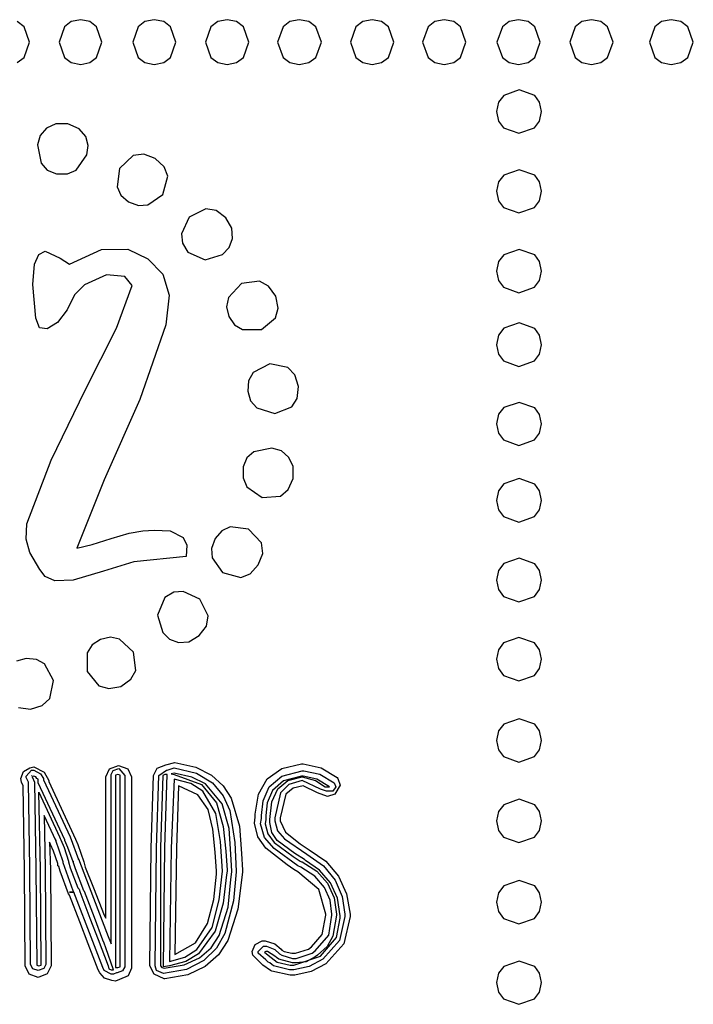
# Model space of a CAD drawing. Extents: x 48 to 160, y 6 to 137.
# Tile 7 of 14: x 66 to 91, y 64 to 100. Entities that reach past the tile are written whole.
import ezdxf

# ---------------------------------------------------------------- set-up
doc = ezdxf.new("R2010")
doc.units = 0

msp = doc.modelspace()

# ---------------------------------------------------------------- linework, layer by layer
at = {"layer": 'Layer 1'}
for p, q in [((65.740081, 100.097856), (65.488714, 100.286461)), ((67.494306, 100.286452), (67.242952, 100.097827)), ((67.8462, 100.358), (67.494306, 100.286452)), ((68.188828, 100.286461), (67.8462, 100.358)), ((67.8462, 100.358), (67.8462, 100.358)), ((68.433562, 100.097856), (68.188828, 100.286461)), ((70.231806, 100.286452), (69.980452, 100.097827)), ((70.5837, 100.358), (70.231806, 100.286452)), ((70.935614, 100.286461), (70.5837, 100.358)), ((70.5837, 100.358), (70.5837, 100.358)), ((71.186981, 100.097856), (70.935614, 100.286461)), ((72.941206, 100.286452), (72.689852, 100.097827)), ((73.2931, 100.358), (72.941206, 100.286452)), ((73.644981, 100.286461), (73.2931, 100.358)), ((73.2931, 100.358), (73.2931, 100.358)), ((73.896325, 100.097856), (73.644981, 100.286461)), ((75.622306, 100.286452), (75.370952, 100.097827)), ((75.9742, 100.358), (75.622306, 100.286452)), ((76.335334, 100.286461), (75.9742, 100.358)), ((75.9742, 100.358), (75.9742, 100.358)), ((76.593287, 100.097856), (76.335334, 100.286461)), ((78.331606, 100.286452), (78.080252, 100.097827)), ((78.6835, 100.358), (78.331606, 100.286452)), ((79.035381, 100.286461), (78.6835, 100.358)), ((78.6835, 100.358), (78.6835, 100.358)), ((79.286725, 100.097856), (79.035381, 100.286461)), ((81.012706, 100.286452), (80.761352, 100.097827)), ((81.3646, 100.358), (81.012706, 100.286452)), ((81.716481, 100.286461), (81.3646, 100.358)), ((81.3646, 100.358), (81.3646, 100.358)), ((81.967825, 100.097856), (81.716481, 100.286461)), ((83.778506, 100.286452), (83.527152, 100.097827)), ((84.1304, 100.358), (83.778506, 100.286452)), ((84.482281, 100.286461), (84.1304, 100.358)), ((84.1304, 100.358), (84.1304, 100.358)), ((84.733625, 100.097856), (84.482281, 100.286461)), ((86.487806, 100.286452), (86.236452, 100.097827)), ((86.8397, 100.358), (86.487806, 100.286452)), ((87.191614, 100.286461), (86.8397, 100.358)), ((86.8397, 100.358), (86.8397, 100.358)), ((87.442981, 100.097856), (87.191614, 100.286461)), ((89.451106, 100.286452), (89.199752, 100.097827)), ((89.803, 100.358), (89.451106, 100.286452)), ((90.164167, 100.286461), (89.803, 100.358)), ((89.803, 100.358), (89.803, 100.358)), ((90.422144, 100.097856), (90.164167, 100.286461)), ((65.941175, 99.525524), (65.740081, 100.097856)), ((67.242952, 100.097827), (67.04187, 99.525445)), ((68.62935, 99.525524), (68.433562, 100.097856)), ((69.980452, 100.097827), (69.77937, 99.525445)), ((71.388075, 99.525524), (71.186981, 100.097856)), ((72.689852, 100.097827), (72.48877, 99.525445)), ((74.0974, 99.525524), (73.896325, 100.097856)), ((75.370952, 100.097827), (75.16987, 99.525445)), ((76.79965, 99.525524), (76.593287, 100.097856)), ((78.080252, 100.097827), (77.87917, 99.525445)), ((79.4878, 99.525524), (79.286725, 100.097856)), ((80.761352, 100.097827), (80.56027, 99.525445)), ((82.1689, 99.525524), (81.967825, 100.097856)), ((83.527152, 100.097827), (83.32607, 99.525445)), ((84.9347, 99.525524), (84.733625, 100.097856)), ((86.236452, 100.097827), (86.03537, 99.525445)), ((87.644075, 99.525524), (87.442981, 100.097856)), ((89.199752, 100.097827), (88.99867, 99.525445)), ((90.628525, 99.525524), (90.422144, 100.097856)), ((65.740081, 98.953152), (65.941175, 99.525524)), ((67.04187, 99.525445), (67.242952, 98.953063)), ((68.433562, 98.953152), (68.62935, 99.525524)), ((69.77937, 99.525445), (69.980452, 98.953063)), ((71.186981, 98.953152), (71.388075, 99.525524)), ((72.48877, 99.525445), (72.689852, 98.953063)), ((73.896325, 98.953152), (74.0974, 99.525524)), ((75.16987, 99.525445), (75.370952, 98.953063)), ((76.593287, 98.953152), (76.79965, 99.525524)), ((77.87917, 99.525445), (78.080252, 98.953063)), ((79.286725, 98.953152), (79.4878, 99.525524)), ((80.56027, 99.525445), (80.761352, 98.953063)), ((81.967825, 98.953152), (82.1689, 99.525524)), ((83.32607, 99.525445), (83.527152, 98.953063)), ((84.733625, 98.953152), (84.9347, 99.525524)), ((86.03537, 99.525445), (86.236452, 98.953063)), ((87.442981, 98.953152), (87.644075, 99.525524)), ((88.99867, 99.525445), (89.199752, 98.953063)), ((90.422144, 98.953152), (90.628525, 99.525524)), ((65.488714, 98.764498), (65.740081, 98.953152)), ((67.242952, 98.953063), (67.494306, 98.764438)), ((68.188828, 98.764498), (68.433562, 98.953152)), ((69.980452, 98.953063), (70.231806, 98.764438)), ((70.935614, 98.764498), (71.186981, 98.953152)), ((72.689852, 98.953063), (72.941206, 98.764438)), ((73.644981, 98.764498), (73.896325, 98.953152)), ((75.370952, 98.953063), (75.622306, 98.764438)), ((76.335334, 98.764498), (76.593287, 98.953152)), ((78.080252, 98.953063), (78.331606, 98.764438)), ((79.035381, 98.764498), (79.286725, 98.953152)), ((80.761352, 98.953063), (81.012706, 98.764438)), ((81.716481, 98.764498), (81.967825, 98.953152)), ((83.527152, 98.953063), (83.778506, 98.764438)), ((84.482281, 98.764498), (84.733625, 98.953152)), ((86.236452, 98.953063), (86.487806, 98.764438)), ((87.191614, 98.764498), (87.442981, 98.953152)), ((89.199752, 98.953063), (89.451106, 98.764438)), ((90.164167, 98.764498), (90.422144, 98.953152)), ((67.494306, 98.764438), (67.8462, 98.69289)), ((67.8462, 98.69289), (68.188828, 98.764498)), ((70.231806, 98.764438), (70.5837, 98.69289)), ((70.5837, 98.69289), (70.935614, 98.764498)), ((72.941206, 98.764438), (73.2931, 98.69289)), ((73.2931, 98.69289), (73.644981, 98.764498)), ((75.622306, 98.764438), (75.9742, 98.69289)), ((75.9742, 98.69289), (76.335334, 98.764498)), ((78.331606, 98.764438), (78.6835, 98.69289)), ((78.6835, 98.69289), (79.035381, 98.764498)), ((81.012706, 98.764438), (81.3646, 98.69289)), ((81.3646, 98.69289), (81.716481, 98.764498)), ((83.778506, 98.764438), (84.1304, 98.69289)), ((84.1304, 98.69289), (84.482281, 98.764498)), ((86.487806, 98.764438), (86.8397, 98.69289)), ((86.8397, 98.69289), (87.191614, 98.764498)), ((89.451106, 98.764438), (89.803, 98.69289)), ((89.803, 98.69289), (90.164167, 98.764498)), ((84.155064, 97.7477), (83.576052, 97.546625)), ((84.728771, 97.546625), (84.155064, 97.7477)), ((83.576052, 97.546625), (83.384608, 97.295281)), ((84.913585, 97.295281), (84.728771, 97.546625)), ((83.384608, 97.295281), (83.3119, 96.9434)), ((84.97701, 96.9434), (84.913585, 97.295281)), ((83.3119, 96.9434), (83.383448, 96.591506)), ((83.3119, 96.9434), (83.3119, 96.9434)), ((84.905462, 96.591506), (84.97701, 96.9434)), ((66.576135, 96.322521), (66.343302, 96.05441)), ((66.914801, 96.491854), (66.576135, 96.322521)), ((67.366356, 96.491854), (66.914801, 96.491854)), ((67.786161, 96.303118), (67.366356, 96.491854)), ((68.036633, 96.019132), (67.786161, 96.303118)), ((83.383448, 96.591506), (83.572073, 96.340152)), ((83.572073, 96.340152), (84.144455, 96.13907)), ((84.144455, 96.13907), (84.716837, 96.340152)), ((84.716837, 96.340152), (84.905462, 96.591506)), ((66.343302, 96.05441), (66.237469, 95.701633)), ((68.128355, 95.68223), (68.036633, 96.019132)), ((66.237469, 95.701633), (66.37858, 95.0243)), ((68.071911, 95.334744), (68.128355, 95.68223)), ((67.6768, 94.7703), (68.071911, 95.334744)), ((69.793534, 95.306529), (69.285534, 94.826752)), ((70.188645, 95.362973), (69.793534, 95.306529)), ((70.611978, 95.19364), (70.188645, 95.362973)), ((70.945794, 94.895104), (70.611978, 95.19364)), ((66.37858, 95.0243), (66.604358, 94.7703)), ((66.604358, 94.7703), (66.943024, 94.629189)), ((67.352278, 94.625649), (67.6768, 94.7703)), ((67.6768, 94.7703), (67.6768, 94.7703)), ((69.285534, 94.826752), (69.200867, 94.149419)), ((71.081172, 94.541005), (70.945794, 94.895104)), ((84.155064, 94.784375), (83.576052, 94.583281)), ((84.728771, 94.583281), (84.155064, 94.784375)), ((66.943024, 94.629189), (67.352278, 94.625649)), ((70.8942, 93.8672), (71.081172, 94.541005)), ((83.576052, 94.583281), (83.384608, 94.331914)), ((84.913585, 94.331914), (84.728771, 94.583281)), ((69.200867, 94.149419), (69.341978, 93.838975)), ((83.384608, 94.331914), (83.3119, 93.98)), ((84.97701, 93.98), (84.913585, 94.331914)), ((69.341978, 93.838975), (69.6242, 93.584975)), ((70.343838, 93.482647), (70.8942, 93.8672)), ((70.8942, 93.8672), (70.8942, 93.8672)), ((83.3119, 93.98), (83.383448, 93.628106)), ((83.3119, 93.98), (83.3119, 93.98)), ((84.905462, 93.628106), (84.97701, 93.98)), ((69.6242, 93.584975), (69.997252, 93.458392)), ((69.997252, 93.458392), (70.343838, 93.482647)), ((72.502823, 93.330886), (71.881935, 93.020442)), ((72.880295, 93.267387), (72.502823, 93.330886)), ((83.383448, 93.628106), (83.572073, 93.376752)), ((83.572073, 93.376752), (84.144455, 93.17567)), ((84.144455, 93.17567), (84.716837, 93.376752)), ((84.716837, 93.376752), (84.905462, 93.628106)), ((71.881935, 93.020442), (71.599713, 92.399554)), ((73.2366, 92.99222), (72.880295, 93.267387)), ((73.469433, 92.611221), (73.2366, 92.99222)), ((73.4906, 92.230221), (73.469433, 92.611221)), ((71.599713, 92.399554), (71.627935, 92.050304)), ((73.370655, 91.891555), (73.4906, 92.230221)), ((71.627935, 92.050304), (71.825491, 91.722221)), ((73.123711, 91.637555), (73.370655, 91.891555)), ((66.124578, 91.270689), (66.290383, 91.626994)), ((66.290383, 91.626994), (66.519689, 91.750466)), ((66.519689, 91.750466), (67.084133, 91.496466)), ((67.084133, 91.496466), (67.4228, 91.2707)), ((67.4228, 91.2707), (68.615187, 91.817505)), ((68.615187, 91.817505), (69.59591, 91.835144)), ((69.59591, 91.835144), (70.34027, 91.475311)), ((70.34027, 91.475311), (70.89413, 90.903811)), ((71.825491, 91.722221), (72.4746, 91.44)), ((72.4746, 91.44), (73.123711, 91.637555)), ((83.576052, 91.619981), (83.384608, 91.368614)), ((84.155064, 91.821075), (83.576052, 91.619981)), ((84.728771, 91.619981), (84.155064, 91.821075)), ((84.913585, 91.368614), (84.728771, 91.619981)), ((66.068133, 90.522798), (66.124578, 91.270689)), ((67.4228, 91.2707), (67.4228, 91.2707)), ((72.4746, 91.44), (72.4746, 91.44)), ((83.384608, 91.368614), (83.3119, 91.0167)), ((84.97701, 91.0167), (84.913585, 91.368614)), ((68.805687, 90.875575), (67.987243, 90.508686)), ((69.48302, 90.81913), (68.805687, 90.875575)), ((69.765242, 90.480464), (69.48302, 90.81913)), ((70.89413, 90.903811), (71.141074, 90.117117)), ((83.3119, 91.0167), (83.383448, 90.664806)), ((83.3119, 91.0167), (83.3119, 91.0167)), ((84.905462, 90.664806), (84.97701, 91.0167)), ((66.181022, 89.266909), (66.068133, 90.522798)), ((67.987243, 90.508686), (67.609771, 90.127686)), ((69.172576, 88.900024), (69.765242, 90.480464)), ((73.822246, 90.551067), (73.345113, 90.037776)), ((74.500461, 90.641025), (73.822246, 90.551067)), ((74.827331, 90.457801), (74.500461, 90.641025)), ((75.0993, 90.0854), (74.827331, 90.457801)), ((83.383448, 90.664806), (83.572073, 90.413452)), ((83.572073, 90.413452), (84.144455, 90.21237)), ((84.144455, 90.21237), (84.716837, 90.413452)), ((84.716837, 90.413452), (84.905462, 90.664806)), ((67.609771, 90.127686), (67.338132, 89.577353)), ((71.141074, 90.117117), (71.007019, 89.012921)), ((73.345113, 90.037776), (73.269596, 89.691833)), ((75.18617, 89.639417), (75.0993, 90.0854)), ((75.0993, 90.0854), (75.0993, 90.0854)), ((73.269596, 89.691833), (73.34952, 89.323401)), ((67.338132, 89.577353), (66.981827, 89.108159)), ((73.34952, 89.323401), (73.558973, 89.01929)), ((74.563065, 88.84715), (75.095767, 89.27975)), ((75.095767, 89.27975), (75.18617, 89.639417)), ((66.308022, 88.910603), (66.181022, 89.266909)), ((66.981827, 89.108159), (66.604355, 88.871798)), ((71.007019, 89.012921), (70.047464, 86.247141)), ((73.558973, 89.01929), (73.861035, 88.843175)), ((84.155064, 89.094075), (83.576052, 88.894322)), ((84.728771, 88.886391), (84.155064, 89.094075)), ((66.604355, 88.871798), (66.308022, 88.910603)), ((68.015466, 86.585804), (69.172576, 88.900024)), ((73.861035, 88.843175), (74.563065, 88.84715)), ((83.384608, 88.639178), (83.3119, 88.2792)), ((83.576052, 88.894322), (83.384608, 88.639178)), ((84.913585, 88.632238), (84.728771, 88.886391)), ((84.97701, 88.2792), (84.913585, 88.632238)), ((83.3119, 88.2792), (83.383448, 87.927306)), ((83.3119, 88.2792), (83.3119, 88.2792)), ((84.905462, 87.927306), (84.97701, 88.2792)), ((83.383448, 87.927306), (83.572073, 87.675952)), ((84.716837, 87.675952), (84.905462, 87.927306)), ((74.87346, 87.573566), (74.263155, 87.245483)), ((75.547262, 87.435983), (74.87346, 87.573566)), ((83.572073, 87.675952), (84.144455, 87.47487)), ((84.144455, 87.47487), (84.716837, 87.675952)), ((74.263155, 87.245483), (74.091617, 86.942535)), ((75.806112, 87.156848), (75.547262, 87.435983)), ((75.9459, 86.7269), (75.806112, 87.156848)), ((74.091617, 86.942535), (74.055016, 86.557566)), ((75.892443, 86.278597), (75.9459, 86.7269)), ((75.9459, 86.7269), (75.9459, 86.7269)), ((66.745466, 83.989364), (68.015466, 86.585804)), ((74.055016, 86.557566), (74.164053, 86.200235)), ((70.047464, 86.247141), (68.721024, 83.255591)), ((74.164053, 86.200235), (74.398104, 85.93715)), ((75.698091, 85.966229), (75.892443, 86.278597)), ((84.155064, 86.1378), (83.576052, 85.943316)), ((84.728771, 85.935384), (84.155064, 86.1378)), ((74.398104, 85.93715), (75.063977, 85.721508)), ((75.063977, 85.721508), (75.698091, 85.966229)), ((83.384608, 85.694757), (83.3119, 85.344)), ((83.576052, 85.943316), (83.384608, 85.694757)), ((84.913585, 85.687818), (84.728771, 85.935384)), ((84.97701, 85.344), (84.913585, 85.687818)), ((83.3119, 85.344), (83.383448, 84.992106)), ((83.3119, 85.344), (83.3119, 85.344)), ((84.905462, 84.992106), (84.97701, 85.344)), ((83.383448, 84.992106), (83.572073, 84.740752)), ((84.716837, 84.740752), (84.905462, 84.992106)), ((83.572073, 84.740752), (84.144455, 84.53967)), ((84.144455, 84.53967), (84.716837, 84.740752)), ((74.2808, 84.29982), (74.0268, 84.074042)), ((74.958133, 84.440931), (74.2808, 84.29982)), ((75.31091, 84.335098), (74.958133, 84.440931)), ((75.579021, 84.102265), (75.31091, 84.335098)), ((65.842356, 81.618704), (66.745466, 83.989364)), ((74.0268, 84.074042), (73.885689, 83.735376)), ((75.748354, 83.763599), (75.579021, 84.102265)), ((73.885689, 83.735376), (73.882186, 83.336772)), ((75.748354, 83.312044), (75.748354, 83.763599)), ((68.721024, 83.255591), (67.705024, 80.715591)), ((73.882186, 83.336772), (74.0268, 83.0016)), ((75.559618, 82.896208), (75.748354, 83.312044)), ((83.576052, 83.108764), (83.384608, 82.853606)), ((84.155064, 83.308513), (83.576052, 83.108764)), ((84.728771, 83.100805), (84.155064, 83.308513)), ((84.913585, 82.846642), (84.728771, 83.100805)), ((74.0268, 83.0016), (74.591244, 82.606489)), ((74.0268, 83.0016), (74.0268, 83.0016)), ((75.275632, 82.65235), (75.559618, 82.896208)), ((83.384608, 82.853606), (83.3119, 82.4936)), ((84.97701, 82.4936), (84.913585, 82.846642)), ((74.591244, 82.606489), (75.275632, 82.65235)), ((83.3119, 82.4936), (83.383448, 82.141706)), ((83.3119, 82.4936), (83.3119, 82.4936)), ((84.905462, 82.141706), (84.97701, 82.4936)), ((83.383448, 82.141706), (83.572073, 81.890352)), ((84.716837, 81.890352), (84.905462, 82.141706)), ((65.814134, 81.05426), (65.842356, 81.618704)), ((83.572073, 81.890352), (84.144455, 81.68927)), ((84.144455, 81.68927), (84.716837, 81.890352)), ((68.975023, 81.08248), (69.652356, 81.280035)), ((69.652356, 81.280035), (70.160356, 81.364702)), ((70.160356, 81.364702), (70.583689, 81.392924)), ((70.583689, 81.392924), (71.176355, 81.364702)), ((71.176355, 81.364702), (71.656132, 81.110702)), ((73.095475, 81.364722), (72.841475, 81.0825)), ((73.405919, 81.505833), (73.095475, 81.364722)), ((74.083252, 81.421166), (73.405919, 81.505833)), ((74.563029, 80.913166), (74.083252, 81.421166)), ((65.951717, 80.553315), (65.814134, 81.05426)), ((68.269468, 80.856702), (68.975023, 81.08248)), ((71.656132, 81.110702), (71.78666, 80.832007)), ((72.841475, 81.0825), (72.714935, 80.709434)), ((74.619473, 80.518055), (74.563029, 80.913166)), ((66.322134, 79.92537), (65.951717, 80.553315)), ((67.705024, 80.715591), (68.269468, 80.856702)), ((71.78666, 80.832007), (71.769021, 80.405147)), ((72.714935, 80.709434), (72.739184, 80.362825)), ((74.45014, 80.094722), (74.619473, 80.518055)), ((69.821691, 80.207592), (68.692801, 79.868926)), ((71.769021, 80.405147), (69.821691, 80.207592)), ((72.739184, 80.362825), (73.1237, 79.8125)), ((83.576052, 80.145422), (83.384608, 79.890278)), ((84.155064, 80.345175), (83.576052, 80.145422)), ((84.728771, 80.137491), (84.155064, 80.345175)), ((84.913585, 79.883338), (84.728771, 80.137491)), ((66.519689, 79.67137), (66.322134, 79.92537)), ((68.692801, 79.868926), (67.563911, 79.53026)), ((73.1237, 79.8125), (73.797505, 79.625528)), ((73.1237, 79.8125), (73.1237, 79.8125)), ((74.151604, 79.760906), (74.45014, 80.094722)), ((83.384608, 79.890278), (83.3119, 79.5303)), ((84.97701, 79.5303), (84.913585, 79.883338)), ((66.886578, 79.502037), (66.519689, 79.67137)), ((67.563911, 79.53026), (66.886578, 79.502037)), ((73.797505, 79.625528), (74.151604, 79.760906)), ((83.3119, 79.5303), (83.383448, 79.178406)), ((83.3119, 79.5303), (83.3119, 79.5303)), ((84.905462, 79.178406), (84.97701, 79.5303)), ((71.306904, 79.078765), (70.978821, 78.881209)), ((71.656154, 79.106987), (71.306904, 79.078765)), ((72.277042, 78.824765), (71.656154, 79.106987)), ((83.383448, 79.178406), (83.572073, 78.927052)), ((84.716837, 78.927052), (84.905462, 79.178406)), ((70.978821, 78.881209), (70.6966, 78.2321)), ((72.587486, 78.203877), (72.277042, 78.824765)), ((83.572073, 78.927052), (84.144455, 78.72597)), ((84.144455, 78.72597), (84.716837, 78.927052)), ((70.6966, 78.2321), (70.894155, 77.582989)), ((70.6966, 78.2321), (70.6966, 78.2321)), ((72.523987, 77.826405), (72.587486, 78.203877)), ((70.894155, 77.582989), (71.148155, 77.336045)), ((72.24882, 77.4701), (72.523987, 77.826405)), ((68.579901, 77.32898), (68.266537, 77.12878)), ((68.948333, 77.408904), (68.579901, 77.32898)), ((69.294276, 77.333387), (68.948333, 77.408904)), ((69.807567, 76.856254), (69.294276, 77.333387)), ((71.148155, 77.336045), (71.486821, 77.2161)), ((71.486821, 77.2161), (71.867821, 77.237267)), ((71.867821, 77.237267), (72.24882, 77.4701)), ((84.144455, 77.399515), (83.572073, 77.198431)), ((84.716837, 77.198442), (84.144455, 77.399515)), ((68.266537, 77.12878), (68.083813, 76.833328)), ((69.897525, 76.178039), (69.807567, 76.856254)), ((83.383448, 76.947083), (83.3119, 76.5952)), ((83.572073, 77.198431), (83.383448, 76.947083)), ((84.905462, 76.947093), (84.716837, 77.198442)), ((84.97701, 76.5952), (84.905462, 76.947093)), ((65.814166, 76.623384), (65.456807, 76.523605)), ((66.199135, 76.586783), (65.814166, 76.623384)), ((66.502083, 76.415245), (66.199135, 76.586783)), ((68.083813, 76.833328), (68.0825, 76.136585)), ((83.3119, 76.5952), (83.383448, 76.243306)), ((83.3119, 76.5952), (83.3119, 76.5952)), ((84.905462, 76.243306), (84.97701, 76.5952)), ((66.830166, 75.80494), (66.502083, 76.415245)), ((68.0825, 76.136585), (68.520388, 75.598595)), ((69.714301, 75.851169), (69.897525, 76.178039)), ((83.383448, 76.243306), (83.572073, 75.991952)), ((84.716837, 75.991952), (84.905462, 76.243306)), ((66.692583, 75.131138), (66.830166, 75.80494)), ((69.3419, 75.5792), (69.714301, 75.851169)), ((83.572073, 75.991952), (84.144455, 75.79087)), ((84.144455, 75.79087), (84.716837, 75.991952)), ((68.520388, 75.598595), (68.886664, 75.501583)), ((68.886664, 75.501583), (69.3419, 75.5792)), ((69.3419, 75.5792), (69.3419, 75.5792)), ((66.413448, 74.872288), (66.692583, 75.131138)), ((65.535193, 74.795239), (65.9835, 74.7325)), ((65.9835, 74.7325), (66.413448, 74.872288)), ((65.9835, 74.7325), (65.9835, 74.7325)), ((84.155064, 74.3797), (83.576052, 74.178625)), ((84.728771, 74.178625), (84.155064, 74.3797)), ((83.384608, 73.927281), (83.3119, 73.5754)), ((83.576052, 74.178625), (83.384608, 73.927281)), ((84.913585, 73.927281), (84.728771, 74.178625)), ((84.97701, 73.5754), (84.913585, 73.927281)), ((83.3119, 73.5754), (83.383448, 73.223506)), ((83.3119, 73.5754), (83.3119, 73.5754)), ((84.905462, 73.223506), (84.97701, 73.5754)), ((83.383448, 73.223506), (83.572073, 72.972152)), ((84.716837, 72.972152), (84.905462, 73.223506)), ((83.572073, 72.972152), (84.144455, 72.77107)), ((84.144455, 72.77107), (84.716837, 72.972152)), ((65.711887, 72.414775), (65.955303, 72.559414)), ((65.814157, 72.24895), (66.011712, 72.474728)), ((65.955303, 72.559414), (66.096414, 72.587636)), ((66.011712, 72.474728), (66.096379, 72.474728)), ((66.096379, 72.474728), (66.350379, 72.333617)), ((66.096414, 72.587636), (66.491525, 72.390081)), ((68.777466, 72.220731), (68.911521, 72.517064)), ((68.911521, 72.517064), (69.257243, 72.644064)), ((68.975099, 72.305424), (69.05271, 72.460647)), ((69.05271, 72.460647), (69.257321, 72.531202)), ((69.257243, 72.644064), (69.592381, 72.517064)), ((69.257321, 72.531202), (69.4831, 72.2772)), ((69.592381, 72.517064), (69.73702, 72.220731)), ((70.555489, 72.277147), (70.686017, 72.548786)), ((70.686017, 72.548786), (71.007044, 72.672258)), ((70.753011, 72.27717), (71.035233, 72.474725)), ((71.007044, 72.672258), (71.34571, 72.756925)), ((71.035233, 72.474725), (71.0635, 72.4747)), ((71.0635, 72.4747), (71.3175, 72.559367)), ((71.3175, 72.559367), (72.149669, 72.353929)), ((71.34571, 72.756925), (72.122647, 72.581307)), ((72.122647, 72.581307), (72.714045, 72.28332)), ((74.785327, 72.150135), (75.325516, 72.528489)), ((75.325516, 72.528489), (76.05885, 72.70047)), ((76.05885, 72.70047), (76.115294, 72.70047)), ((76.115294, 72.70047), (76.782044, 72.552303)), ((76.782044, 72.552303), (77.385294, 72.19247)), ((65.616637, 72.164303), (65.711887, 72.414775)), ((65.644859, 72.023192), (65.616637, 72.164303)), ((65.814157, 72.192505), (65.814157, 72.24895)), ((65.898824, 72.023172), (65.814157, 72.192505)), ((66.0117, 72.2772), (66.039922, 72.248978)), ((66.039922, 72.248978), (66.0117, 72.2772)), ((66.0117, 72.2772), (66.0117, 72.2772)), ((66.096367, 72.248989), (66.039922, 72.220767)), ((66.039922, 72.220767), (66.124589, 72.023212)), ((66.181033, 72.220767), (66.096367, 72.248989)), ((66.209256, 72.164322), (66.181033, 72.220767)), ((66.2657, 72.1361), (66.209256, 72.164322)), ((66.26568, 71.99497), (66.2657, 72.1361)), ((66.350379, 72.333617), (66.463268, 72.164284)), ((66.463268, 72.164284), (66.4633, 72.1078)), ((66.4633, 72.1078), (67.451077, 69.99114)), ((66.491525, 72.390081), (66.660858, 72.079637)), ((68.777466, 66.971401), (68.777466, 72.220731)), ((68.975099, 66.011874), (68.975099, 72.305424)), ((69.144433, 72.277212), (69.1444, 65.137)), ((69.2291, 72.305434), (69.144433, 72.277212)), ((69.313767, 72.277212), (69.2291, 72.305434)), ((69.2855, 72.2772), (69.2855, 72.2772)), ((69.2855, 72.2772), (69.2855, 72.2772)), ((69.2855, 72.2772), (69.2855, 72.2772)), ((69.313767, 65.165222), (69.313767, 72.277212)), ((69.4831, 72.2772), (69.4831, 65.16521)), ((69.4831, 72.2772), (69.4831, 72.2772)), ((69.73702, 72.220731), (69.73702, 65.108741)), ((70.470822, 69.567817), (70.555489, 72.277147)), ((70.668344, 69.56784), (70.753011, 72.27717)), ((70.894133, 72.277178), (70.809467, 69.596068)), ((70.9788, 72.3054), (70.894133, 72.277178)), ((71.063496, 72.305411), (70.9788, 72.3054)), ((70.97883, 69.596081), (71.063496, 72.305411)), ((71.317486, 72.13602), (71.2046, 69.5678)), ((71.317501, 72.361846), (71.204612, 72.333623)), ((71.204612, 72.333623), (71.317501, 72.305401)), ((71.939146, 71.974238), (71.317486, 72.13602)), ((71.981438, 72.210096), (71.317501, 72.361846)), ((71.317501, 72.305401), (72.343644, 71.935425)), ((72.485633, 71.957474), (71.981438, 72.210096)), ((72.149669, 72.353929), (72.74669, 71.995363)), ((72.714045, 72.28332), (73.146032, 71.888761)), ((74.451512, 71.581281), (74.785327, 72.150135)), ((74.859433, 71.846787), (75.3251, 72.249835)), ((75.17336, 71.779771), (75.552154, 72.088892)), ((75.3251, 72.249835), (76.0871, 72.44651)), ((76.0588, 72.2489), (75.387199, 72.071188)), ((75.552154, 72.088892), (76.08705, 72.22074)), ((76.115272, 72.248962), (76.0588, 72.2489)), ((76.08705, 72.22074), (76.08705, 72.22074)), ((76.08705, 72.22074), (76.573883, 72.090212)), ((76.0871, 72.44651), (76.1435, 72.4465)), ((76.630327, 72.136073), (76.115272, 72.248962)), ((76.1435, 72.4465), (76.739694, 72.315973)), ((76.573883, 72.090212), (76.933716, 71.853851)), ((77.103049, 71.853851), (76.630327, 72.136073)), ((76.739694, 72.315973), (77.27239, 71.994945)), ((77.385294, 72.19247), (77.413517, 72.164248)), ((77.413517, 72.164248), (77.498183, 71.910248)), ((65.701303, 71.882081), (65.644859, 72.023192)), ((65.757748, 68.749421), (65.701303, 71.882081)), ((65.955268, 68.834062), (65.898824, 72.023172)), ((66.124589, 72.023212), (66.181033, 68.805882)), ((67.253457, 69.87831), (66.26568, 71.99497)), ((66.660858, 72.079637), (66.6608, 72.0514)), ((66.6608, 72.0514), (67.648577, 69.90651)), ((71.486861, 71.882014), (71.4022, 69.5678)), ((72.198592, 71.557899), (71.486861, 71.882014)), ((72.385519, 71.693725), (71.939146, 71.974238)), ((72.343644, 71.935425), (72.901472, 71.250596)), ((73.106078, 71.222373), (72.485633, 71.957474)), ((72.74669, 71.995363), (73.14858, 71.521042)), ((73.146032, 71.888761), (73.444735, 71.423425)), ((74.6266, 71.327323), (74.859433, 71.846787)), ((74.982829, 71.716207), (74.784835, 71.260684)), ((74.948024, 71.296025), (75.17336, 71.779771)), ((75.387199, 72.071188), (74.982829, 71.716207)), ((75.583069, 71.93893), (75.272184, 71.631572)), ((75.744879, 71.796037), (75.480296, 71.57511)), ((76.0871, 72.0796), (75.583069, 71.93893)), ((76.115295, 71.882026), (75.744879, 71.796037)), ((76.764422, 71.769167), (76.087089, 72.079611)), ((76.087089, 72.079611), (76.0871, 72.0796)), ((76.651517, 71.628026), (76.115295, 71.882026)), ((76.9902, 71.6845), (76.764422, 71.769167)), ((76.933716, 71.853851), (77.103049, 71.853851)), ((77.328834, 71.853834), (77.215945, 71.684501)), ((77.27239, 71.994945), (77.328834, 71.853834)), ((77.498183, 71.910248), (77.300628, 71.571582)), ((66.350367, 68.777662), (66.293922, 71.656322)), ((66.293922, 71.656322), (67.055921, 69.991212)), ((72.587531, 71.003598), (72.198592, 71.557899)), ((72.876762, 70.862491), (72.385519, 71.693725)), ((73.14858, 71.521042), (73.395359, 70.968339)), ((73.444735, 71.423425), (73.7468, 70.383614)), ((74.3373, 70.8378), (74.451512, 71.581281)), ((75.272184, 71.631572), (75.0711, 70.69671)), ((75.480296, 71.57511), (75.268629, 70.696696)), ((77.018406, 71.486915), (76.651517, 71.628026)), ((77.215945, 71.684501), (76.9902, 71.6845)), ((76.9902, 71.6845), (76.9902, 71.6845)), ((77.300628, 71.571582), (77.018406, 71.486915)), ((84.155064, 71.388175), (83.576052, 71.187081)), ((84.728771, 71.187081), (84.155064, 71.388175)), ((72.764802, 70.274672), (72.587531, 71.003598)), ((72.901472, 71.250596), (73.147093, 70.380559)), ((73.361401, 70.302063), (73.106078, 71.222373)), ((74.5631, 70.7814), (74.6266, 71.327323)), ((74.784835, 71.260684), (74.73236, 70.78135)), ((74.8735, 70.6403), (74.948024, 71.296025)), ((83.576052, 71.187081), (83.384608, 70.935714)), ((84.913585, 70.935714), (84.728771, 71.187081)), ((66.914823, 69.850059), (66.49149, 70.781392)), ((66.49149, 70.781392), (66.519712, 68.834062)), ((73.039921, 69.8143), (72.876762, 70.862491)), ((73.395359, 70.968339), (73.583654, 69.777273)), ((74.309107, 70.499189), (74.337329, 70.724967)), ((74.337329, 70.724967), (74.3373, 70.8378)), ((74.534811, 70.470944), (74.563033, 70.668499)), ((74.563033, 70.668499), (74.5631, 70.7814)), ((74.73236, 70.640239), (74.704138, 70.470906)), ((74.73236, 70.78135), (74.73236, 70.640239)), ((74.873536, 70.52743), (74.8735, 70.6403)), ((75.0711, 70.69671), (75.0711, 70.6403)), ((75.0711, 70.6403), (75.0711, 70.5838)), ((75.268629, 70.696696), (75.2686, 70.5838)), ((83.384608, 70.935714), (83.3119, 70.5838)), ((84.97701, 70.5838), (84.913585, 70.935714)), ((72.841531, 69.426684), (72.764802, 70.274672)), ((73.147093, 70.380559), (73.236611, 69.454961)), ((73.434161, 69.342066), (73.361401, 70.302063)), ((73.7468, 70.383614), (73.82926, 69.370265)), ((74.427287, 69.994718), (74.309107, 70.499189)), ((74.67945, 69.970442), (74.534811, 70.470944)), ((74.704138, 70.470906), (74.799829, 70.098726)), ((74.947619, 70.152163), (74.873536, 70.52743)), ((75.0711, 70.5838), (75.165027, 70.215147)), ((75.2686, 70.5838), (75.455572, 70.160467)), ((83.3119, 70.5838), (83.383448, 70.231906)), ((83.3119, 70.5838), (83.3119, 70.5838)), ((84.905462, 70.231906), (84.97701, 70.5838)), ((66.914823, 69.850059), (66.893656, 69.913559)), ((66.893656, 69.913559), (66.914823, 69.850059)), ((67.055921, 69.991212), (67.084143, 69.934767)), ((67.084143, 69.934767), (67.084143, 69.934767)), ((67.084143, 69.934767), (67.112366, 69.878323)), ((67.451077, 69.99114), (67.4511, 69.9912)), ((67.4511, 69.9912), (67.761544, 69.144534)), ((67.648577, 69.90651), (67.733244, 69.708955)), ((74.725382, 69.574913), (74.427287, 69.994718)), ((75.035756, 69.557252), (74.67945, 69.970442)), ((74.799829, 70.098726), (75.046332, 69.779463)), ((75.148702, 69.853625), (74.947619, 70.152163)), ((75.165027, 70.215147), (75.42035, 69.920578)), ((75.42035, 69.920578), (76.25643, 69.34202)), ((75.455572, 70.160467), (76.002377, 69.737134)), ((83.383448, 70.231906), (83.572073, 69.980552)), ((83.572073, 69.980552), (84.144455, 69.77947)), ((84.144455, 69.77947), (84.716837, 69.980552)), ((84.716837, 69.980552), (84.905462, 70.231906)), ((66.717302, 69.708974), (66.68908, 69.793641)), ((66.68908, 69.793641), (66.717302, 68.777641)), ((66.830191, 69.454974), (66.717302, 69.708974)), ((66.717302, 69.708974), (66.717302, 69.708974)), ((67.197045, 69.059837), (66.914823, 69.850059)), ((67.112366, 69.878323), (67.225255, 69.596101)), ((67.225255, 69.596101), (67.394588, 69.088101)), ((67.253457, 69.850088), (67.253457, 69.87831)), ((67.366346, 69.596088), (67.253457, 69.850088)), ((67.563901, 69.059866), (67.366346, 69.596088)), ((67.733244, 69.708955), (67.959022, 69.059844)), ((70.414378, 65.193377), (70.470822, 69.567817)), ((70.6119, 65.1934), (70.668344, 69.56784)), ((70.809467, 69.596068), (70.8095, 65.1934)), ((70.922385, 65.165191), (70.97883, 69.596081)), ((71.2046, 69.5678), (71.148156, 65.36269)), ((71.2046, 69.5678), (71.2046, 69.5678)), ((71.4022, 69.5678), (71.345756, 65.61669)), ((71.4022, 69.5678), (71.4022, 69.5678)), ((73.123706, 68.72113), (73.039921, 69.8143)), ((73.583654, 69.777273), (73.63172, 68.721147)), ((75.522657, 68.946969), (74.725382, 69.574913)), ((75.917701, 68.918724), (75.035756, 69.557252)), ((75.046332, 69.779463), (75.748358, 69.257356)), ((75.804869, 69.37032), (75.148702, 69.853625)), ((76.002377, 69.737134), (76.341043, 69.511356)), ((66.999524, 69.003419), (66.830191, 69.454974)), ((67.761544, 69.144534), (67.761544, 69.172756)), ((67.761544, 69.172756), (68.156655, 68.128536)), ((72.897976, 68.721129), (72.841531, 69.426684)), ((73.236611, 69.454961), (73.293055, 68.749406)), ((73.462383, 68.721178), (73.434161, 69.342066)), ((73.82926, 69.370265), (73.857482, 68.749377)), ((75.748358, 69.257356), (76.002358, 69.088023)), ((76.171758, 69.144542), (75.804869, 69.37032)), ((76.25643, 69.34202), (76.87776, 68.918247)), ((76.341043, 69.511356), (76.964136, 69.084937)), ((65.98349, 65.249842), (65.955268, 68.834062)), ((66.181033, 68.805882), (66.209256, 65.221662)), ((66.519712, 68.834062), (66.547934, 65.249842)), ((66.999524, 68.918753), (66.999524, 69.003419)), ((66.999524, 69.003419), (66.999524, 69.003419)), ((67.027746, 68.89053), (66.999524, 68.918753)), ((67.08419, 68.721197), (67.027746, 68.89053)), ((67.197045, 69.031615), (67.197045, 69.059837)), ((67.563934, 67.987395), (67.197045, 69.031615)), ((67.394588, 69.088101), (67.394588, 69.059879)), ((67.394588, 69.059879), (67.451032, 68.834101)), ((67.451032, 68.834101), (67.733254, 68.100324)), ((67.648567, 68.805866), (67.563901, 69.059866)), ((67.563901, 69.059866), (67.592123, 69.059866)), ((67.592123, 69.059866), (67.563901, 69.059866)), ((67.959011, 67.987422), (67.648567, 68.805866)), ((67.959022, 69.059844), (68.015466, 68.862289)), ((68.015466, 68.862289), (68.297688, 68.156734)), ((75.776657, 68.777636), (75.522657, 68.946969)), ((76.03059, 68.86228), (75.917701, 68.918724)), ((76.002358, 69.088023), (76.058802, 69.059801)), ((76.556669, 68.525377), (76.03059, 68.86228)), ((76.058802, 69.059801), (76.087024, 69.059801)), ((76.087024, 69.059801), (76.630743, 68.711874)), ((76.19998, 69.11632), (76.171758, 69.144542)), ((76.732232, 68.758692), (76.19998, 69.11632)), ((76.87776, 68.918247), (77.311236, 68.385995)), ((76.964136, 69.084937), (77.431124, 68.534163)), ((65.78597, 65.193421), (65.757748, 68.749421)), ((66.378589, 65.221662), (66.350367, 68.777662)), ((66.717302, 68.777641), (66.745524, 65.193421)), ((67.394634, 67.874531), (67.08419, 68.721197)), ((72.790378, 67.664564), (72.897976, 68.60824)), ((72.897976, 68.60824), (72.897976, 68.721129)), ((72.997588, 67.648686), (73.123706, 68.72113)), ((73.264833, 68.580073), (73.140479, 67.527034)), ((73.293055, 68.721184), (73.264833, 68.580073)), ((73.293055, 68.749406), (73.293055, 68.721184)), ((73.434161, 68.410733), (73.462383, 68.692955)), ((73.462383, 68.692955), (73.462383, 68.721178)), ((73.6317, 68.6929), (73.525867, 67.609876)), ((73.63172, 68.721147), (73.6317, 68.6929)), ((73.857482, 68.692932), (73.82926, 68.382488)), ((73.857482, 68.749377), (73.857482, 68.692932)), ((75.917768, 68.69297), (75.776657, 68.777636)), ((76.704461, 68.040335), (75.917768, 68.69297)), ((76.916062, 68.11439), (76.556669, 68.525377)), ((76.630743, 68.711874), (77.028941, 68.266053)), ((77.134839, 68.287294), (76.732232, 68.758692)), ((77.431124, 68.534163), (77.734072, 67.872264)), ((67.733254, 68.100324), (67.789698, 68.043879)), ((68.156655, 68.128536), (68.156655, 68.128536)), ((68.156655, 68.128536), (68.86221, 66.294096)), ((68.297688, 68.156734), (68.297688, 68.156734)), ((68.297688, 68.156734), (68.32591, 68.10029)), ((68.32591, 68.10029), (68.721021, 67.08429)), ((73.323921, 67.37489), (73.434161, 68.410733)), ((73.82926, 68.382488), (73.693441, 67.305192)), ((77.121995, 67.639903), (76.916062, 68.11439)), ((77.028941, 68.266053), (77.273681, 67.730273)), ((77.394572, 67.715353), (77.134839, 68.287294)), ((77.311236, 68.385995), (77.570086, 67.774368)), ((83.576052, 68.167325), (83.384608, 67.915981)), ((84.155064, 68.3684), (83.576052, 68.167325)), ((84.728771, 68.167325), (84.155064, 68.3684)), ((84.913585, 67.915981), (84.728771, 68.167325)), ((67.422857, 67.818087), (67.394634, 67.874531)), ((67.4228, 67.931), (67.5922, 67.931)), ((67.5922, 67.931), (67.4228, 67.931)), ((67.4228, 67.931), (67.4228, 67.931)), ((67.4228, 67.931), (67.5922, 67.931)), ((67.5922, 67.931), (67.4228, 67.931)), ((67.4228, 67.931), (67.4228, 67.931)), ((67.4228, 67.9027), (67.4228, 67.9027)), ((67.4228, 67.9027), (67.4228, 67.9027)), ((67.4228, 67.9027), (67.4228, 67.9027)), ((67.817968, 66.83031), (67.422857, 67.818087)), ((67.592156, 67.930951), (67.563934, 67.987395)), ((68.297711, 66.096511), (67.592156, 67.930951)), ((67.5922, 67.931), (67.5922, 67.931)), ((67.5922, 67.931), (67.5922, 67.931)), ((67.5922, 67.931), (67.5922, 67.931)), ((67.5922, 67.931), (67.5922, 67.931)), ((67.6204, 67.931), (67.6204, 67.931)), ((67.6204, 67.931), (67.6204, 67.931)), ((67.6204, 67.931), (67.6204, 67.931)), ((67.789698, 68.043879), (67.8179, 67.9592)), ((67.8179, 67.9592), (68.184789, 66.971423)), ((67.8179, 67.9592), (67.8179, 67.9592)), ((67.987234, 67.9592), (67.959011, 67.987422)), ((68.354123, 66.999645), (67.987234, 67.9592)), ((76.961988, 67.11253), (76.704461, 68.040335)), ((77.273681, 67.730273), (77.357024, 67.112471)), ((77.4982, 67.0561), (77.394572, 67.715353)), ((77.570086, 67.774368), (77.66754, 67.11247)), ((77.734072, 67.872264), (77.865043, 67.112466)), ((83.384608, 67.915981), (83.3119, 67.5641)), ((84.97701, 67.5641), (84.913585, 67.915981)), ((72.566364, 66.773801), (72.790378, 67.664564)), ((72.728596, 66.618576), (72.997588, 67.648686)), ((73.140479, 67.527034), (72.8415, 66.484578)), ((72.99672, 66.325817), (73.323921, 67.37489)), ((73.525867, 67.609876), (73.208367, 66.39985)), ((77.1877, 67.1125), (77.121995, 67.639903)), ((83.3119, 67.5641), (83.383448, 67.212206)), ((83.3119, 67.5641), (83.3119, 67.5641)), ((84.905462, 67.212206), (84.97701, 67.5641)), ((68.184789, 66.971423), (68.495233, 66.181201)), ((68.664567, 66.152979), (68.354123, 66.999645)), ((68.721021, 67.08429), (68.777466, 66.971401)), ((73.693441, 67.305192), (73.314205, 66.135292)), ((76.83146, 66.364644), (76.961988, 67.084308)), ((76.961988, 67.084308), (76.961988, 67.11253)), ((77.067799, 66.336376), (77.187743, 67.084262)), ((77.187743, 67.084262), (77.1877, 67.1125)), ((77.3571, 67.0843), (77.226572, 66.30466)), ((77.353503, 66.255249), (77.498142, 66.971387)), ((77.357024, 67.112471), (77.3571, 67.0843)), ((77.6675, 67.0278), (77.469945, 66.142331)), ((77.498142, 66.971387), (77.4982, 67.0561)), ((77.865043, 67.027799), (77.635738, 66.015326)), ((77.66754, 67.11247), (77.6675, 67.0278)), ((77.865043, 67.112466), (77.865043, 67.027799)), ((83.383448, 67.212206), (83.572073, 66.960852)), ((83.572073, 66.960852), (84.144455, 66.75977)), ((84.144455, 66.75977), (84.716837, 66.960852)), ((84.716837, 66.960852), (84.905462, 67.212206)), ((68.128412, 66.011866), (67.817968, 66.83031)), ((72.120101, 66.05237), (72.566364, 66.773801)), ((72.163271, 65.800134), (72.728596, 66.618576)), ((68.86221, 66.294096), (68.975099, 66.011874)), ((72.8415, 66.484578), (72.225019, 65.643204)), ((72.693882, 65.868253), (72.99672, 66.325817)), ((73.208367, 66.39985), (72.890867, 65.849738)), ((76.425766, 65.898978), (76.83146, 66.364644)), ((76.566855, 65.757822), (77.067799, 66.336376)), ((76.764365, 65.560277), (77.353503, 66.255249)), ((77.226572, 66.30466), (77.011819, 65.921454)), ((68.495301, 65.052311), (68.128412, 66.011866)), ((68.6646, 65.136956), (68.297711, 66.096511)), ((68.495233, 66.181201), (68.862122, 65.193424)), ((68.721011, 66.04009), (68.664567, 66.152979)), ((68.777455, 65.870757), (68.721011, 66.04009)), ((69.059677, 65.052313), (68.777455, 65.870757)), ((71.345756, 65.61669), (72.120101, 66.05237)), ((72.267352, 65.493702), (72.693882, 65.868253)), ((73.314205, 66.135292), (72.967161, 65.609047)), ((74.22439, 65.729588), (74.333751, 65.990643)), ((74.333751, 65.990643), (74.591279, 66.124699)), ((74.450134, 65.729589), (74.647689, 65.927144)), ((74.591279, 66.124699), (74.704168, 66.124699)), ((74.647689, 65.927144), (74.760578, 65.927144)), ((74.704168, 66.124699), (75.064001, 66.01181)), ((74.760578, 65.927144), (75.063966, 65.807199)), ((75.064001, 66.01181), (75.296834, 65.814255)), ((76.312877, 65.814311), (76.425766, 65.898978)), ((77.011819, 65.921454), (76.651545, 65.58852)), ((77.469945, 66.142331), (76.849056, 65.44736)), ((77.635738, 66.015326), (76.961933, 65.278019)), ((71.148156, 65.36269), (71.721528, 65.523204)), ((71.721528, 65.523204), (72.163271, 65.800134)), ((72.225019, 65.643204), (71.753068, 65.357455)), ((72.890867, 65.849738), (72.425201, 65.390907)), ((72.967161, 65.609047), (72.479887, 65.171768)), ((74.252612, 65.588477), (74.22439, 65.729588)), ((74.534834, 65.306255), (74.252612, 65.588477)), ((74.450134, 65.673144), (74.450134, 65.729589)), ((74.732356, 65.419144), (74.450134, 65.673144)), ((74.6195, 65.7296), (74.6195, 65.7296)), ((74.6195, 65.7296), (74.6195, 65.7296)), ((74.6195, 65.7296), (74.6195, 65.7296)), ((74.732423, 65.729633), (74.675978, 65.701411)), ((74.675978, 65.701411), (74.817089, 65.588522)), ((74.788867, 65.729633), (74.732423, 65.729633)), ((75.071089, 65.5603), (74.788867, 65.729633)), ((74.817089, 65.588522), (75.1557, 65.3345)), ((75.063966, 65.807199), (75.240355, 65.644922)), ((75.127533, 65.503855), (75.071089, 65.5603)), ((75.2122, 65.447411), (75.127533, 65.503855)), ((75.240355, 65.644922), (75.325021, 65.588477)), ((75.296834, 65.814255), (75.325056, 65.786033)), ((75.325021, 65.588477), (75.720132, 65.475588)), ((75.325056, 65.786033), (75.409723, 65.729588)), ((75.409723, 65.729588), (75.691945, 65.673144)), ((75.691945, 65.673144), (75.8331, 65.6732)), ((75.776588, 65.221611), (76.764365, 65.560277)), ((75.8331, 65.6732), (76.312877, 65.814311)), ((75.8613, 65.4756), (76.453966, 65.673155)), ((76.566878, 65.532076), (76.235267, 65.345103)), ((76.453966, 65.673155), (76.566855, 65.757822)), ((76.651545, 65.58852), (76.566878, 65.532076)), ((76.764365, 65.560277), (76.764365, 65.560277)), ((65.930608, 64.886504), (65.78597, 65.193421)), ((66.061101, 65.084036), (65.98349, 65.249842)), ((66.209256, 65.221662), (66.293922, 65.193439)), ((66.293922, 65.193439), (66.378589, 65.221662)), ((66.547934, 65.249842), (66.470323, 65.09462)), ((66.745524, 65.193421), (66.600885, 64.897088)), ((68.721044, 65.024067), (68.6646, 65.136956)), ((68.862122, 65.193424), (68.890344, 65.080535)), ((69.1444, 65.137), (69.2291, 65.137)), ((69.1444, 65.137), (69.1444, 65.137)), ((69.2291, 65.137), (69.313767, 65.165222)), ((69.4831, 65.16521), (69.405489, 65.009988)), ((70.583711, 64.882933), (70.414378, 65.193377)), ((70.414378, 65.193377), (70.414378, 65.193377)), ((70.66837, 65.024019), (70.6119, 65.1934)), ((70.6119, 65.1934), (70.6119, 65.1934)), ((70.8095, 65.1934), (70.8095, 65.1934)), ((70.8095, 65.1934), (70.865944, 65.136956)), ((70.8095, 65.1934), (70.8095, 65.1934)), ((70.865944, 65.136956), (70.950611, 65.108733)), ((71.148163, 65.193413), (70.922385, 65.165191)), ((70.950611, 65.108733), (71.693978, 65.230938)), ((71.753068, 65.357455), (71.148163, 65.193413)), ((71.693978, 65.230938), (72.267352, 65.493702)), ((72.425201, 65.390907), (71.779619, 65.064367)), ((72.479887, 65.171768), (71.825926, 64.860827)), ((74.563056, 65.278033), (74.534834, 65.306255)), ((74.619501, 65.221588), (74.563056, 65.278033)), ((74.901723, 65.024033), (74.619501, 65.221588)), ((74.7888, 65.3627), (74.732356, 65.419144)), ((74.817062, 65.334471), (74.7888, 65.3627)), ((74.873506, 65.306249), (74.817062, 65.334471)), ((74.958173, 65.249804), (74.873506, 65.306249)), ((75.014617, 65.19336), (74.958173, 65.249804)), ((75.607283, 65.052249), (75.014617, 65.19336)), ((75.1557, 65.3345), (75.635477, 65.221611)), ((75.1557, 65.3345), (75.1557, 65.3345)), ((75.7202, 65.3063), (75.2122, 65.447411)), ((75.635477, 65.221611), (75.776588, 65.221611)), ((75.720132, 65.475588), (75.8613, 65.4756)), ((75.861323, 65.306298), (75.7202, 65.3063)), ((76.344585, 65.175721), (75.776616, 65.052249)), ((76.235267, 65.345103), (75.861323, 65.306298)), ((76.849056, 65.44736), (76.344585, 65.175721)), ((76.961933, 65.278019), (76.415128, 64.981686)), ((76.849056, 65.44736), (76.849056, 65.44736)), ((83.576052, 65.175781), (83.384608, 64.924414)), ((84.155064, 65.376875), (83.576052, 65.175781)), ((84.728771, 65.175781), (84.155064, 65.376875)), ((84.913585, 64.924414), (84.728771, 65.175781)), ((66.265747, 64.770088), (65.930608, 64.886504)), ((66.265712, 65.024064), (66.061101, 65.084036)), ((66.470323, 65.09462), (66.265712, 65.024064)), ((66.600885, 64.897088), (66.265747, 64.770088)), ((68.551745, 64.939422), (68.495301, 65.052311)), ((68.724606, 64.734811), (68.551745, 64.939422)), ((68.975044, 64.882956), (68.721044, 65.024067)), ((68.890344, 65.080535), (68.975011, 65.052313)), ((68.975011, 65.052313), (69.003233, 65.052313)), ((69.059711, 64.882956), (68.975044, 64.882956)), ((69.003233, 65.052313), (69.031455, 65.052313)), ((69.031455, 65.052313), (69.059677, 65.052313)), ((69.1726, 64.9394), (69.059711, 64.882956)), ((69.200878, 64.939432), (69.1726, 64.9394)), ((69.405489, 65.009988), (69.200878, 64.939432)), ((69.606492, 64.822991), (69.285465, 64.685408)), ((69.73702, 65.108741), (69.606492, 64.822991)), ((70.9506, 64.7136), (70.583711, 64.882933)), ((70.92237, 64.91113), (70.66837, 65.024019)), ((71.779619, 65.064367), (70.92237, 64.91113)), ((71.825926, 64.860827), (70.97882, 64.713598)), ((74.958167, 64.995811), (74.901723, 65.024033)), ((75.6355, 64.8547), (74.958167, 64.995811)), ((75.776616, 65.052249), (75.607283, 65.052249)), ((75.804823, 64.854686), (75.6355, 64.8547)), ((75.6355, 64.8547), (75.6355, 64.8547)), ((76.415128, 64.981686), (75.804823, 64.854686)), ((83.384608, 64.924414), (83.3119, 64.5725)), ((84.97701, 64.5725), (84.913585, 64.924414)), ((69.0033, 64.6572), (68.724606, 64.734811)), ((69.144354, 64.628963), (69.0033, 64.6572)), ((69.0033, 64.6572), (69.0033, 64.6572)), ((69.285465, 64.685408), (69.144354, 64.628963)), ((70.97882, 64.713598), (70.9506, 64.7136)), ((70.9506, 64.7136), (70.9506, 64.7136)), ((83.3119, 64.5725), (83.383448, 64.220606)), ((83.3119, 64.5725), (83.3119, 64.5725)), ((84.905462, 64.220606), (84.97701, 64.5725)), ((83.383448, 64.220606), (83.572073, 63.969253)), ((84.716837, 63.969253), (84.905462, 64.220606)), ((83.572073, 63.969253), (84.144455, 63.76817)), ((84.144455, 63.76817), (84.716837, 63.969253))]:
    msp.add_line(p, q, dxfattribs=at)

doc.saveas('drawing.dxf')
